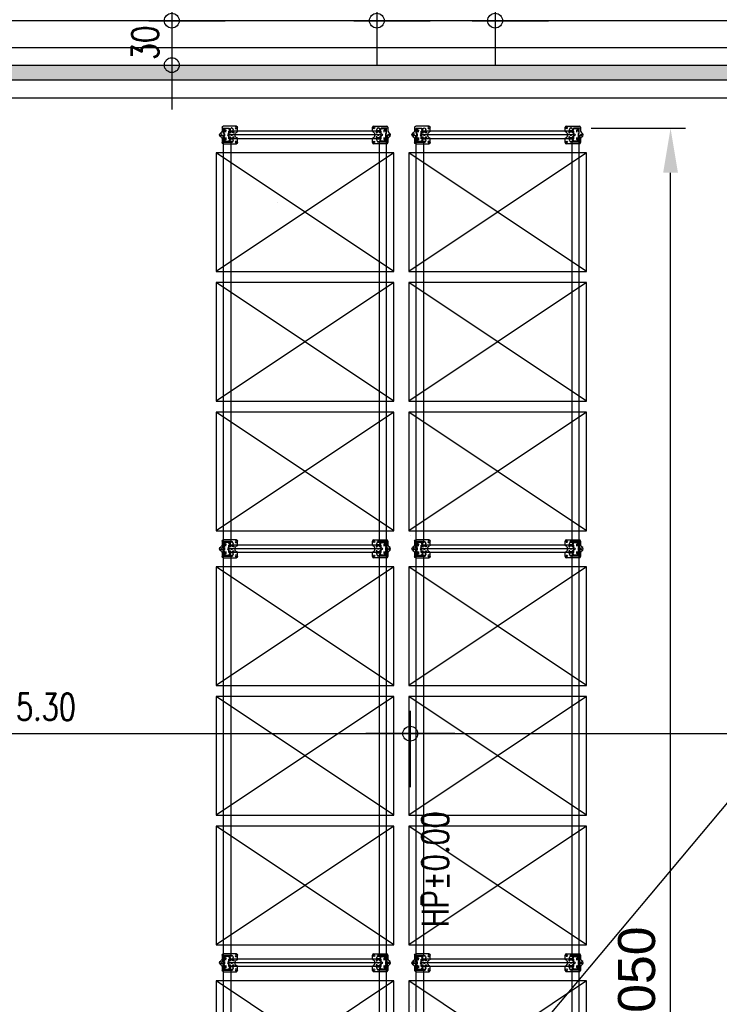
# Model space of a CAD drawing. Extents: x 34560 to 100229, y -303284 to -152113.
# Tile 32 of 74: x 85654 to 90375, y -280758 to -274117. Entities that reach past the tile are written whole.
import ezdxf
from ezdxf.enums import TextEntityAlignment as Align

# ---------------------------------------------------------------- set-up
doc = ezdxf.new("R2010")
doc.units = 0
doc.header["$LTSCALE"] = 100
doc.header["$PDMODE"] = 1
doc.linetypes.add('A__G__-_-_RA_-A-$0$STRICHPUNKT', pattern=[25.4, 12.7, -6.35, 0, -6.35])
doc.linetypes.add('A_AGEG-_-____-A-$0$PUNKT2', pattern=[3.175, 0, -3.175])
doc.layers.get('0').update_dxf_attribs({"linetype": 'CONTINUOUS'})
doc.layers.get('Defpoints').update_dxf_attribs({"linetype": 'CONTINUOUS'})
for name, color, linetype in [('A__G__-_-_RA_-A-$0$A1-ACHS-RAS---', 7, 'A__G__-_-_RA_-A-$0$STRICHPUNKT'), ('A_AGEG-_-____-A-$0$A2-ANSI-EF----', 1, 'CONTINUOUS'), ('A_AGEG-_-____-A-$0$A2-WAND-PAN---', 7, 'CONTINUOUS'), ('A_AGEG-_-____-A-$0$A3-BEMA-SS-100', 8, 'CONTINUOUS'), ('A_AGEG-_-____-A-$0$A4-GEFA-------', 1, 'CONTINUOUS'), ('A_AGEG-_-____-A-$0$A4-GEFA-TEX---', 1, 'CONTINUOUS'), ('A_AGEG-_-____-A-$0$A4-LINI-EF----', 1, 'CONTINUOUS'), ('A_AGEG-_-____-A-$0$A5-SCHR-PAN---', 5, 'CONTINUOUS'), ('BITO_BUILDING', 8, 'CONTINUOUS'), ('BITO_DIMENSION', 7, 'CONTINUOUS'), ('BITO_FUßPLATTE', 2, 'CONTINUOUS'), ('BITO_PACKAGING', 4, 'CONTINUOUS'), ('BITO_RACKING_STA', 1, 'CONTINUOUS'), ('BITO_TRAVERSEN', 3, 'CONTINUOUS'), ('BITO_ZUBEHÖR', 5, 'CONTINUOUS')]:
    doc.layers.add(name, color=color, linetype=linetype)
doc.styles.add('A_AGEG-_-____-A-$0$NORMAL', font='romans.shx', dxfattribs={"width": 0.75})
doc.styles.get("Standard").update_dxf_attribs({"font": 'ARIAL.TTF'})
doc.dimstyles.new('A_AGEG-_-____-A-$0$100A_BEM25', dxfattribs={"dimtxt": 25, "dimasz": 25, "dimexe": 0, "dimexo": 0, "dimgap": 0, "dimtad": 0, "dimzin": 0, "dimtxsty": 'A_AGEG-_-____-A-$0$NORMAL', "dimcen": 25, "dimse1": 1, "dimse2": 1, "dimclrd": 256, "dimclre": 256, "dimclrt": 210, "dimazin": 0, "dimtfac": 0.4, "dimtix": 1, "dimtofl": 0, "dimtmove": 0, "dimatfit": 3, "dimfxl": 0, "dimtvp": 0.8, "dimtolj": 1, "dimtzin": 0, "dimarcsym": 0})
doc.dimstyles.new('BITO_100', dxfattribs={"dimscale": 100, "dimtxt": 2.5, "dimasz": 3, "dimexe": 1, "dimexo": 1, "dimgap": 1, "dimtad": 1, "dimdsep": 46, "dimtxsty": 'Standard', "dimcen": 0.09, "dimclrd": 256, "dimclre": 256, "dimclrt": 256, "dimazin": 0, "dimtfac": 0.8, "dimtix": 1, "dimtofl": 0, "dimtmove": 0, "dimatfit": 3, "dimfxl": 0, "dimtolj": 1, "dimtzin": 0, "dimlwd": -1, "dimarcsym": 0})

# ---------------------------------------------------------------- blocks, each defined once
blk = doc.blocks.new('A_AGEG-_-____-A-$0$ARCH-BEMTICK')
blk.add_line((0.3, 0), (-0.3, 0))
blk.add_circle((0, 0), 0.05)
blk = doc.blocks.new('Fußplatte L mL DS')
at = {"color": 0, "linetype": 'ByBlock'}
for p, q in [((-60, -2), (-60, 87)), ((-52, 95), (-26.2, 95)), ((-36, 66.1), (-25.3, 66.5)), ((-25.3, 66.5), (-25.3, 66.5)), ((-25.3, 66.5), (-19.8, 66.5)), ((18.6, 66.5), (20.3, 66.4)), ((19.8, 66.5), (25.3, 66.5)), ((25.3, 66.5), (25.3, 66.5)), ((25.3, 66.5), (36, 66.1)), ((26.2, 95), (52, 95)), ((60, 87), (60, -2)), ((-46.5, 54.8), (-46.5, 55.2)), ((-25.3, 43.5), (-36, 43.9)), ((-35, 9), (-35, 12)), ((-33.1, 12), (-33.1, 9)), ((-31, 16), (-17.4, 16)), ((-17.4, 5), (-31, 5)), ((-26.8, 16), (-30.3, 16)), ((-30.3, 5), (-26.8, 5)), ((-29.6, 12), (-29.6, 9)), ((-20.2, 16), (-26.8, 16)), ((-26.8, 5), (-20.2, 5)), ((-25.3, 43.6), (-25.3, 66.4)), ((-20.3, 43.6), (-25.3, 43.6)), ((-19.8, 43.5), (-25.3, 43.5)), ((-25.3, 43.5), (-25.3, 43.5)), ((-20.3, 43.6), (-20.3, 66.4)), ((-20.3, 43.6), (-18.6, 43.5)), ((-17.4, 16), (-20.2, 16)), ((-17.4, 5), (-20.2, 5)), ((-17.4, 16), (-17.4, 16)), ((-17.4, 16), (-17.4, 16)), ((-17.4, 5), (-17.4, 5)), ((-17.4, 5), (-17.4, 5)), ((-2, 50.5), (-2, 59.5)), ((2.5, 50), (-1.5, 50)), ((-1, 59.5), (-1, 51)), ((-1, 51), (2.5, 51)), ((17.4, 16), (17.4, 16)), ((17.4, 16), (17.4, 16)), ((17.4, 16), (31, 16)), ((17.4, 16), (20.2, 16)), ((31, 5), (17.4, 5)), ((17.4, 5), (17.4, 5)), ((17.4, 5), (17.4, 5)), ((17.4, 5), (20.2, 5)), ((18.6, 43.5), (20.3, 43.6)), ((25.3, 43.5), (19.8, 43.5)), ((20.2, 16), (26.8, 16)), ((26.8, 5), (20.2, 5)), ((20.3, 66.4), (25.3, 66.4)), ((20.3, 43.6), (20.3, 66.4)), ((25.3, 43.6), (20.3, 43.6)), ((25.3, 43.6), (25.3, 66.4)), ((36, 43.9), (25.3, 43.5)), ((25.3, 43.5), (25.3, 43.5)), ((30.3, 16), (26.8, 16)), ((26.8, 5), (30.3, 5)), ((29.6, 12), (29.6, 9)), ((33.1, 12), (33.1, 9)), ((35, 12), (35, 9)), ((46.6, 55.2), (46.6, 54.8)), ((-26.2, -10), (-52, -10)), ((52, -10), (26.2, -10))]:
    blk.add_line(p, q, dxfattribs=at)
at = {"color": 0, "linetype": 'ByBlock', "ltscale": 9.523383}
for p, q in [((-25.3, 60.5), (-20.3, 60.5)), ((-25.3, 49.5), (-20.3, 49.5)), ((25.3, 60.5), (20.3, 60.5)), ((25.3, 49.5), (20.3, 49.5))]:
    blk.add_line(p, q, dxfattribs=at)
at = {"color": 0, "linetype": 'ByBlock'}
blk.add_lwpolyline([(-16.3, 63), (-16.4, 63), (-16.6, 63), (-16.8, 63.1), (-16.9, 63.1), (-17.1, 63.2), (-17.2, 63.3), (-17.4, 63.4), (-17.5, 63.5), (-17.6, 63.6), (-17.8, 63.7), (-17.9, 63.9), (-18, 64), (-18.1, 64.2), (-18.2, 64.4), (-18.3, 64.5), (-18.3, 64.7), (-18.4, 64.9), (-18.5, 65.1), (-18.5, 65.4), (-18.6, 65.6), (-18.6, 65.8), (-18.6, 66), (-18.6, 66.2), (-18.6, 66.5), (-20.3, 66.4), (-25.3, 66.4)], dxfattribs=at)
at = {"color": 0, "linetype": 'ByBlock', "flags": 128}
for points in [[(18.6, 66.5), (18.6, 66.2), (18.6, 66), (18.6, 65.8), (18.6, 65.6), (18.5, 65.4), (18.5, 65.1), (18.4, 64.9), (18.3, 64.7), (18.3, 64.5), (18.2, 64.4), (18.1, 64.2), (18, 64), (17.9, 63.9), (17.8, 63.7), (17.6, 63.6), (17.5, 63.5), (17.4, 63.4), (17.2, 63.3), (17.1, 63.2), (16.9, 63.1), (16.8, 63.1), (16.6, 63), (16.4, 63), (16.3, 63)], [(-18.6, 43.5), (-18.6, 43.8), (-18.6, 44), (-18.6, 44.2), (-18.6, 44.4), (-18.5, 44.6), (-18.5, 44.9), (-18.4, 45.1), (-18.3, 45.3), (-18.3, 45.5), (-18.2, 45.6), (-18.1, 45.8), (-18, 46), (-17.9, 46.1), (-17.8, 46.3), (-17.6, 46.4), (-17.5, 46.5), (-17.4, 46.6), (-17.2, 46.7), (-17.1, 46.8), (-16.9, 46.9), (-16.8, 46.9), (-16.6, 47), (-16.4, 47), (-16.3, 47)], [(-2, 59.5), (-2, 59.5), (-2, 59.6), (-2, 59.6), (-2, 59.7), (-2, 59.7), (-2, 59.7), (-2, 59.7), (-1.9, 59.8), (-1.9, 59.8), (-1.9, 59.8), (-1.9, 59.9), (-1.9, 59.9), (-1.8, 59.9), (-1.8, 59.9), (-1.8, 59.9), (-1.8, 59.9), (-1.7, 60), (-1.7, 60), (-1.7, 60), (-1.6, 60), (-1.6, 60), (-1.6, 60), (-1.5, 60), (-1.5, 60)], [(-1.5, 50), (-1.5, 50), (-1.6, 50), (-1.6, 50), (-1.6, 50), (-1.7, 50), (-1.7, 50), (-1.7, 50), (-1.8, 50.1), (-1.8, 50.1), (-1.8, 50.1), (-1.8, 50.1), (-1.9, 50.1), (-1.9, 50.1), (-1.9, 50.2), (-1.9, 50.2), (-1.9, 50.2), (-2, 50.3), (-2, 50.3), (-2, 50.3), (-2, 50.3), (-2, 50.4), (-2, 50.4), (-2, 50.5), (-2, 50.5)], [(-1.5, 60), (-1.5, 60), (-1.4, 60), (-1.4, 60), (-1.3, 60), (-1.3, 60), (-1.3, 60), (-1.2, 60), (-1.2, 59.9), (-1.2, 59.9), (-1.2, 59.9), (-1.1, 59.9), (-1.1, 59.9), (-1.1, 59.9), (-1.1, 59.8), (-1.1, 59.8), (-1, 59.8), (-1, 59.7), (-1, 59.7), (-1, 59.7), (-1, 59.7), (-1, 59.6), (-1, 59.6), (-1, 59.5), (-1, 59.5)], [(2.5, 51), (2.5, 51), (2.6, 51), (2.6, 51), (2.7, 51), (2.7, 51), (2.7, 51), (2.8, 51), (2.8, 50.9), (2.8, 50.9), (2.8, 50.9), (2.9, 50.9), (2.9, 50.9), (2.9, 50.9), (2.9, 50.8), (2.9, 50.8), (2.9, 50.8), (3, 50.8), (3, 50.7), (3, 50.7), (3, 50.7), (3, 50.6), (3, 50.6), (3, 50.5), (3, 50.5)], [(3, 50.5), (3, 50.5), (3, 50.4), (3, 50.4), (3, 50.3), (3, 50.3), (3, 50.3), (3, 50.3), (2.9, 50.2), (2.9, 50.2), (2.9, 50.2), (2.9, 50.1), (2.9, 50.1), (2.9, 50.1), (2.8, 50.1), (2.8, 50.1), (2.8, 50.1), (2.8, 50), (2.7, 50), (2.7, 50), (2.7, 50), (2.6, 50), (2.6, 50), (2.5, 50), (2.5, 50)], [(16.3, 47), (16.4, 47), (16.6, 47), (16.8, 46.9), (16.9, 46.9), (17.1, 46.8), (17.2, 46.7), (17.4, 46.6), (17.5, 46.5), (17.6, 46.4), (17.8, 46.3), (17.9, 46.1), (18, 46), (18.1, 45.8), (18.2, 45.6), (18.3, 45.5), (18.3, 45.3), (18.4, 45.1), (18.5, 44.9), (18.5, 44.6), (18.6, 44.4), (18.6, 44.2), (18.6, 44), (18.6, 43.8), (18.6, 43.5)]]:
    blk.add_lwpolyline(points, dxfattribs=at)
at = {"color": 0, "linetype": 'ByBlock'}
for centre, radius in [((-47.5, 84.2), 5.75), ((47.5, 84.2), 5.75), ((0, 34), 6.5), ((0, -15), 5.75)]:
    blk.add_circle(centre, radius, dxfattribs=at)
for centre, radius, start, end in [((-52, 87), 8, 90, 180), ((-26.2, 89), 6, 20.92483, 90), ((0, 99), 22, 200.92483, 339.07517), ((-16.2, 66.5), 3.5, 269.8363, 180), ((16.2, 66.5), 3.5, 0, 270.1637), ((26.2, 89), 6, 90, 159.07517), ((52, 87), 8, 0, 90), ((-35.6, 55.2), 10.9, 92, 180), ((-35.6, 54.8), 10.9, 180, 268), ((-31, 12), 4, 90, 180), ((-31, 9), 4, 180, 270), ((-16.3, 43.5), 3.5, 180.1637, 90), ((16.3, 43.5), 3.5, 90, 359.8363), ((31, 12), 4, 0, 90), ((31, 9), 4, 270, 0), ((35.7, 55.2), 10.9, 0, 88), ((35.7, 54.8), 10.9, 272, 0), ((-52, -2), 8, 180, 270), ((-26.2, -24), 14, 20.92483, 90), ((0, -14), 14, 200.92483, 339.07517), ((26.2, -24), 14, 90, 159.07517), ((52, -2), 8, 270, 0)]:
    blk.add_arc(centre, radius, start, end, dxfattribs=at)
for centre, major_axis, start_param, end_param in [((-30.3, 12), (0, 4), 0, 1.570796), ((-30.3, 9), (0, -4), 4.712389, 6.283185), ((-26.8, 12), (0, 4), 0, 1.570796), ((-26.8, 9), (0, -4), 4.712389, 6.283185), ((26.8, 12), (0, 4), 4.712389, 6.283185), ((26.8, 9), (0, -4), 0, 1.570796), ((30.3, 12), (0, 4), 4.712389, 6.283185), ((30.3, 9), (0, -4), 0, 1.570796)]:
    blk.add_ellipse(centre, major_axis=major_axis, ratio=0.707107, start_param=start_param, end_param=end_param, dxfattribs=at)
blk = doc.blocks.new('Stütze P2 ds')
at = {"color": 0}
for p, q in [((-25.5, 81.2), (-27.2, 81.2)), ((-27.2, 81.2), (-27.2, 60.9)), ((-27.2, 75.1), (-25.5, 75.1)), ((-25.5, 60.9), (-25.5, 81.2)), ((25.5, 81.2), (25.5, 60.9)), ((27.2, 81.2), (25.5, 81.2)), ((25.5, 75.1), (27.2, 75.1)), ((27.2, 60.9), (27.2, 81.2)), ((-47.5, 15), (-42.5, 15)), ((-45, 49.7), (-45, 19.2)), ((-45, 12.5), (-45, 17.5)), ((-43.2, 19.2), (-43.2, 49.7)), ((-28.9, 58.6), (-42.2, 53.7)), ((-41.6, 52.1), (-28.3, 56.9)), ((-12.8, 16.8), (-40.8, 16.8)), ((-40.8, 15), (-12.8, 15)), ((-25.5, 64.8), (-27.2, 64.8)), ((-9.7, 19.6), (-10.6, 18)), ((-9.1, 17.1), (-8.1, 18.8)), ((6, 21.8), (-6, 21.8)), ((-6, 20), (6, 20)), ((8.1, 18.8), (9.1, 17.1)), ((10.6, 18), (9.7, 19.6)), ((40.8, 16.8), (12.8, 16.8)), ((12.8, 15), (40.8, 15)), ((27.2, 64.8), (25.5, 64.8)), ((28.3, 56.9), (41.6, 52.1)), ((42.2, 53.7), (28.9, 58.6)), ((47.5, 15), (42.5, 15)), ((43.2, 49.7), (43.2, 19.2)), ((45, 19.2), (45, 49.7)), ((45, 12.5), (45, 17.5))]:
    blk.add_line(p, q, dxfattribs=at)
for centre, radius, start, end in [((-40.8, 49.7), 4.25, 110, 180), ((-40.8, 19.2), 4.25, 180, 270), ((-40.8, 49.7), 2.5, 110, 180), ((-40.8, 19.2), 2.5, 180, 270), ((-29.8, 60.9), 2.5, 290, 0), ((-29.8, 60.9), 4.25, 290, 0), ((-12.8, 19.2), 2.5, 270, 330), ((-12.8, 19.2), 4.25, 270, 330), ((-6, 17.5), 4.25, 90, 150), ((-6, 17.5), 2.5, 90, 150), ((6, 17.5), 4.25, 30, 90), ((6, 17.5), 2.5, 30, 90), ((12.8, 19.2), 4.25, 210, 270), ((12.8, 19.2), 2.5, 210, 270), ((29.8, 60.9), 4.25, 180, 250), ((29.8, 60.9), 2.5, 180, 250), ((40.8, 19.2), 4.25, 270, 0), ((40.8, 19.2), 2.5, 270, 0), ((40.8, 49.7), 2.5, 0, 70), ((40.8, 49.7), 4.25, 0, 70)]:
    blk.add_arc(centre, radius, start, end, dxfattribs=at)
blk = doc.blocks.new('*U431')
at = {"layer": 'BITO_ZUBEHÖR', "color": 0}
for p, q in [((-25.5, -1065), (-25.5, -35)), ((-25.5, -35), (-0.5, -35)), ((-0.5, -1065), (-0.5, -35)), ((0.5, -1065), (0.5, -35)), ((0.5, -35), (25.5, -35)), ((25.5, -1065), (25.5, -35)), ((-25.5, -1065), (-0.5, -1065)), ((0.5, -1065), (25.5, -1065))]:
    blk.add_line(p, q, dxfattribs=at)
at = {"color": 0, "xscale": -1, "rotation": 180}
blk.add_blockref('Stütze P2 ds', (0, 15), dxfattribs=at)
at = {"color": 0}
blk.add_blockref('Stütze P2 ds', (0, -1115), dxfattribs=at)
at = {"layer": 'BITO_FUßPLATTE', "xscale": -1, "rotation": 180}
blk.add_blockref('Fußplatte L mL DS', (0, 0), dxfattribs=at)
at = {"layer": 'BITO_FUßPLATTE'}
blk.add_blockref('Fußplatte L mL DS', (0, -1100), dxfattribs=at)
blk = doc.blocks.new('*U395')
at = {"layer": 'BITO_TRAVERSEN', "linetype": 'ByBlock'}
for p, q in [((-4, 0), (-40, 0)), ((-27.8, 7.5), (-26.8, 8.9)), ((-27.8, 0), (-27.8, 7.5)), ((-21.1, 9.9), (-22.4, 9.9)), ((-16.7, 8.9), (-15.7, 7.5)), ((-15.7, 0), (-15.7, 7.5)), ((0, 60), (0, 4)), ((0, 60), (4, 60)), ((4, 4), (4, 60)), ((2698, 4), (2698, 60)), ((2702, 60), (2698, 60)), ((2702, 60), (2702, 4)), ((2706, 0), (2742, 0)), ((2718.7, 8.9), (2717.7, 7.5)), ((2717.7, 0), (2717.7, 7.5)), ((2723.1, 9.9), (2724.4, 9.9)), ((2729.8, 7.5), (2728.8, 8.9)), ((2729.8, 0), (2729.8, 7.5)), ((-40, -4), (-40, 0)), ((-40, -4), (-4, -4)), ((2742, -4), (2706, -4)), ((2742, -4), (2742, 0))]:
    blk.add_line(p, q, dxfattribs=at)
at = {"layer": 'BITO_TRAVERSEN', "linetype": 'ByBlock', "ltscale": 9.825358}
for p, q in [((-21.8, 0), (-21.8, 8.8)), ((2723.8, 0), (2723.8, 8.8))]:
    blk.add_line(p, q, dxfattribs=at)
at = {"layer": 'BITO_TRAVERSEN', "ltscale": 7.618686}
for p, q in [((0, 43), (4, 43)), ((0, 33), (4, 33)), ((0, 29), (4, 29)), ((0, 23), (4, 23)), ((0, 13), (4, 13)), ((2702, 43), (2698, 43)), ((2702, 33), (2698, 33)), ((2702, 29), (2698, 29)), ((2702, 23), (2698, 23)), ((2702, 13), (2698, 13))]:
    blk.add_line(p, q, dxfattribs=at)
at = {"layer": 'BITO_TRAVERSEN'}
blk.add_lwpolyline([(4, 50), (2698, 50), (2698, 0), (4, 0)], close=True, dxfattribs=at)
at = {"layer": 'BITO_TRAVERSEN', "linetype": 'ByBlock'}
for centre, radius, start, end in [((-4, 4), 8, 270, 0), ((-4, 4), 4, 270, 0), ((2706, 4), 8, 180, 270), ((2706, 4), 4, 180, 270)]:
    blk.add_arc(centre, radius, start, end, dxfattribs=at)
for centre, major_axis, start_param, end_param in [((-22.4, 8.7), (-4.5, 0), 4.712389, 6.099926), ((-21.1, 8.7), (4.5, 0), 0.18326, 1.570796)]:
    blk.add_ellipse(centre, major_axis=major_axis, ratio=0.258819, start_param=start_param, end_param=end_param, dxfattribs=at)
at = {"layer": 'BITO_TRAVERSEN', "linetype": 'ByBlock', "extrusion": (0, 0, -1)}
for centre, major_axis, start_param, end_param in [((2723.1, 8.7), (4.5, 0), 3.324852, 4.712389), ((2724.4, 8.7), (-4.5, 0), 1.570796, 2.958333)]:
    blk.add_ellipse(centre, major_axis=major_axis, ratio=0.258819, start_param=start_param, end_param=end_param, dxfattribs=at)
blk = doc.blocks.new('*U396')
at = {"layer": 'BITO_TRAVERSEN', "linetype": 'ByBlock'}
for p, q in [((-40, 4), (-40, 0)), ((-40, 4), (-4, 4)), ((-4, 0), (-40, 0)), ((-27.8, 0), (-27.8, -7.5)), ((-15.7, 0), (-15.7, -7.5)), ((2742, 4), (2706, 4)), ((2706, 0), (2742, 0)), ((2717.7, 0), (2717.7, -7.5)), ((2729.8, 0), (2729.8, -7.5)), ((2742, 4), (2742, 0)), ((-27.8, -7.5), (-26.8, -8.9)), ((-21.1, -9.9), (-22.4, -9.9)), ((-16.7, -8.9), (-15.7, -7.5)), ((0, -60), (0, -4)), ((0, -60), (4, -60)), ((4, -4), (4, -60)), ((2698, -4), (2698, -60)), ((2702, -60), (2698, -60)), ((2702, -60), (2702, -4)), ((2718.7, -8.9), (2717.7, -7.5)), ((2723.1, -9.9), (2724.4, -9.9)), ((2729.8, -7.5), (2728.8, -8.9))]:
    blk.add_line(p, q, dxfattribs=at)
at = {"layer": 'BITO_TRAVERSEN', "linetype": 'ByBlock', "ltscale": 9.825358}
for p, q in [((-21.8, 0), (-21.8, -8.8)), ((2723.8, 0), (2723.8, -8.8))]:
    blk.add_line(p, q, dxfattribs=at)
at = {"layer": 'BITO_TRAVERSEN', "ltscale": 7.618686}
for p, q in [((0, -13), (4, -13)), ((0, -23), (4, -23)), ((0, -29), (4, -29)), ((0, -33), (4, -33)), ((0, -43), (4, -43)), ((2702, -13), (2698, -13)), ((2702, -23), (2698, -23)), ((2702, -29), (2698, -29)), ((2702, -33), (2698, -33)), ((2702, -43), (2698, -43))]:
    blk.add_line(p, q, dxfattribs=at)
at = {"layer": 'BITO_TRAVERSEN'}
blk.add_lwpolyline([(4, -50), (2698, -50), (2698, 0), (4, 0)], close=True, dxfattribs=at)
at = {"layer": 'BITO_TRAVERSEN', "linetype": 'ByBlock'}
for centre, radius, start, end in [((-4, -4), 8, 0, 90), ((-4, -4), 4, 0, 90), ((2706, -4), 8, 90, 180), ((2706, -4), 4, 90, 180)]:
    blk.add_arc(centre, radius, start, end, dxfattribs=at)
at = {"layer": 'BITO_TRAVERSEN', "linetype": 'ByBlock', "extrusion": (0, 0, -1)}
for centre, major_axis, start_param, end_param in [((-22.4, -8.7), (-4.5, 0), 4.712389, 6.099926), ((-21.1, -8.7), (4.5, 0), 0.18326, 1.570796)]:
    blk.add_ellipse(centre, major_axis=major_axis, ratio=0.258819, start_param=start_param, end_param=end_param, dxfattribs=at)
at = {"layer": 'BITO_TRAVERSEN', "linetype": 'ByBlock'}
for centre, major_axis, start_param, end_param in [((2723.1, -8.7), (-4.5, 0), 0.18326, 1.570796), ((2724.4, -8.7), (4.5, 0), 4.712389, 6.099926)]:
    blk.add_ellipse(centre, major_axis=major_axis, ratio=0.258819, start_param=start_param, end_param=end_param, dxfattribs=at)
blk = doc.blocks.new('*U98')
at = {"color": 0}
for p, q in [((1200, 0), (0, 800)), ((1200, 800), (0, 0))]:
    blk.add_line(p, q, dxfattribs=at)
blk.add_lwpolyline([(0, 0), (1200, 0), (1200, 800), (0, 800)], close=True, dxfattribs=at)
blk = doc.blocks.new('Pos. 3.3 DS')
at = {"layer": 'BITO_PACKAGING'}
for p in [(-50, -966), (1250, -966), (-50, -1841), (1250, -1841), (-50, -2716), (1250, -2716), (-50, -3758), (1250, -3758), (-50, -4633), (1250, -4633), (-50, -5508), (1250, -5508), (-50, -6550), (1250, -6550)]:
    blk.add_blockref('*U98', p, dxfattribs=at)
at = {"layer": 'BITO_RACKING_STA', "rotation": 90}
for p in [(0, -45), (1300, -45), (0, -2837), (1300, -2837), (0, -5629), (1300, -5629)]:
    blk.add_blockref('*U431', p, dxfattribs=at)
at = {"layer": 'BITO_RACKING_STA', "color": 3, "rotation": 270}
for name, p in [('*U395', (0, -90)), ('*U396', (1100, -90)), ('*U395', (1300, -90)), ('*U396', (2400, -90)), ('*U395', (0, -2882)), ('*U396', (1100, -2882)), ('*U395', (1300, -2882)), ('*U396', (2400, -2882)), ('*U395', (0, -5674)), ('*U396', (1100, -5674)), ('*U395', (1300, -5674)), ('*U396', (2400, -5674))]:
    blk.add_blockref(name, p, dxfattribs=at)
blk = doc.blocks.new('*D375')
at = {"layer": 'BITO_DIMENSION', "lineweight": -2}
for p, q in [((89509.8, -274849.3), (90146.1, -274849.3)), ((89509.8, -288899.3), (90146.1, -288899.3))]:
    blk.add_line(p, q, dxfattribs=at)
at = {"layer": 'BITO_DIMENSION'}
blk.add_line((90046.1, -288599.3), (90046.1, -275149.3), dxfattribs=at)
for points in [[(89996.1, -275149.3), (90096.1, -275149.3), (90046.1, -274849.3)], [(89996.1, -288599.3), (90096.1, -288599.3), (90046.1, -288899.3)]]:
    blk.add_solid(points, dxfattribs=at)
at = {"layer": 'Defpoints', "color": 0}
for p in [(89409.8, -274849.3), (90046.1, -274849.3), (89409.8, -288899.3)]:
    blk.add_point(p, dxfattribs=at)
at = {"layer": 'BITO_DIMENSION', "insert": (89818.4, -281874.3), "char_height": 250, "attachment_point": 5, "rotation": 90}
blk.add_mtext('\\A1;5x2702+6x90=14050', dxfattribs=at)
blk = doc.blocks.new('EG-A-008 GR')
at = {"layer": 'A_AGEG-_-____-A-$0$A5-SCHR-PAN---'}
h = blk.add_hatch(dxfattribs=at)
h.set_pattern_fill('HONEY', color=256, scale=1.5748, angle=45, style=0)
h.set_pattern_definition([(45, (1492, -3339.1066), (2.241435, 8.3651456), [4.99999, -9.99998]), (165, (1492, -3339.1066), (-8.365146, -2.2414332), [4.99999, -9.99998]), (105, (1492, -3339.1066), (-6.123711, 6.1237124), [-9.99998, 4.99999])])
h.paths.add_polyline_path([(301.5, 2790.89), (1522, 2790.89), (1522, 2780.89), (301.5, 2780.89)])
at = {"layer": 'A__G__-_-_RA_-A-$0$A1-ACHS-RAS---'}
blk.add_line((1801.36, 2820.89), (-88.31, 2820.89), dxfattribs=at)
at = {"layer": 'A_AGEG-_-____-A-$0$A2-ANSI-EF----'}
for p, q in [((441.58, 2802.89), (1450, 2802.89)), ((599, 2768.89), (1510, 2768.89))]:
    blk.add_line(p, q, dxfattribs=at)
at = {"layer": 'A_AGEG-_-____-A-$0$A2-WAND-PAN---'}
for p, q in [((301.5, 2790.89), (1522, 2790.89)), ((301.5, 2780.89), (1522, 2780.89))]:
    blk.add_line(p, q, dxfattribs=at)
at = {"layer": 'A_AGEG-_-____-A-$0$A3-BEMA-SS-100'}
for p, q in [((755.7, 2820.89), (807.13, 2820.89)), ((894.04, 2820.89), (945.47, 2820.89)), ((973.88, 2820.89), (1025.31, 2820.89)), ((932, 2355.41), (932, 2303.98)), ((-88.31, 2339.98), (1522, 2339.98))]:
    blk.add_line(p, q, dxfattribs=at)
at = {"layer": 'A_AGEG-_-____-A-$0$A4-GEFA-------', "linetype": 'A_AGEG-_-____-A-$0$PUNKT2'}
for p, q in [((402, 2240.89), (932, 2790.89)), ((932, 2790.89), (932, -63.75))]:
    blk.add_line(p, q, dxfattribs=at)
at = {"layer": 'A_AGEG-_-____-A-$0$A3-BEMA-SS-100', "xscale": 100, "yscale": 100, "rotation": 90}
for p in [(771.13, 2820.89), (909.47, 2820.89), (989.31, 2820.89), (771.13, 2790.89)]:
    blk.add_blockref('A_AGEG-_-____-A-$0$ARCH-BEMTICK', p, dxfattribs=at)
at = {"layer": 'A_AGEG-_-____-A-$0$A3-BEMA-SS-100', "xscale": 100, "yscale": 100}
blk.add_blockref('A_AGEG-_-____-A-$0$ARCH-BEMTICK', (932, 2339.98), dxfattribs=at)
at = {"layer": 'A_AGEG-_-____-A-$0$A3-BEMA-SS-100', "color": 10, "style": 'A_AGEG-_-____-A-$0$NORMAL', "width": 0.75}
blk.add_text('30', height=18, rotation=90, dxfattribs=at).set_placement((753.13, 2805.89), align=Align.MIDDLE_CENTER)
blk.add_text('5.30', height=18, dxfattribs=at).set_placement((686.2, 2357.98), align=Align.MIDDLE_CENTER)
at = {"layer": 'A_AGEG-_-____-A-$0$A4-GEFA-TEX---', "insert": (939.92, 2209.55), "char_height": 18, "width": 61.8827, "attachment_point": 1, "rotation": 90, "style": 'A_AGEG-_-____-A-$0$NORMAL'}
blk.add_mtext('HP%%P0.00', dxfattribs=at)
at = {"layer": 'A_AGEG-_-____-A-$0$A4-LINI-EF----'}
blk.add_leader([(0, 926.9), (1657, 2902.3)], dimstyle='A_AGEG-_-____-A-$0$100A_BEM25', override={"dimgap": 0, "dimtad": 0}, dxfattribs=at)

msp = doc.modelspace()

# ---------------------------------------------------------------- block references
at = {"layer": 'BITO_BUILDING', "color": 6, "xscale": 10, "yscale": 10, "zscale": 10}
msp.add_blockref('EG-A-008 GR', (78969.319, -302332.766), dxfattribs=at)
at = {"layer": 'BITO_RACKING_STA'}
msp.add_blockref('Pos. 3.3 DS', (87029.319, -274849.332), dxfattribs=at)

# ---------------------------------------------------------------- dimensions: what is measured, and where the dimension line sits
at = {"layer": 'BITO_DIMENSION'}
dim = msp.add_linear_dim(base=(90046.092, -274849.332), p1=(89409.832, -288899.332), p2=(89409.832, -274849.332), angle=90, text='5x2702+6x90=<>', dimstyle='BITO_100', dxfattribs=at)
dim.commit()
dim.dimension.update_dxf_attribs({"geometry": '*D375', "text_midpoint": (89818.448, -281874.332)})

doc.saveas('drawing.dxf')
